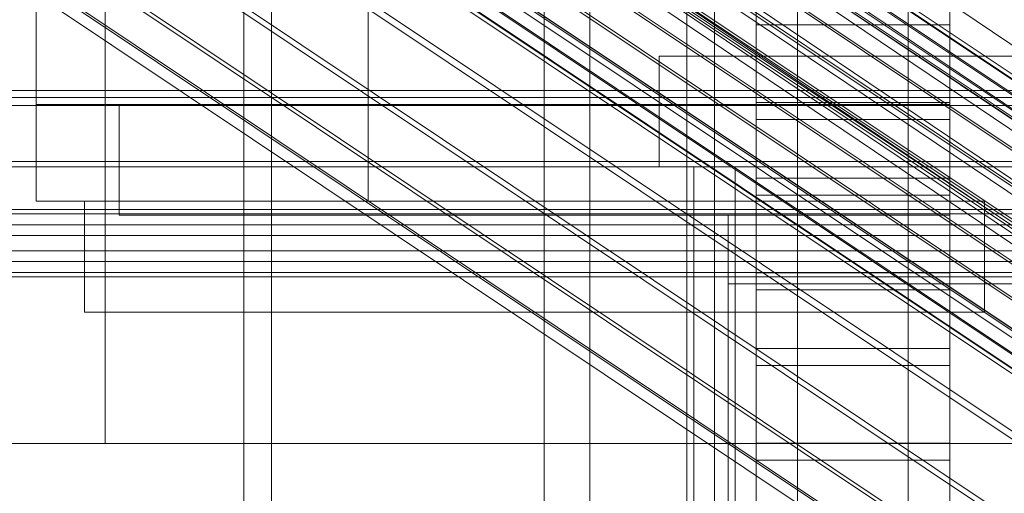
# Model space of a CAD drawing. Header units: millimetres. Extents: x -4738 to 65662, y -68080 to 6847.
# Tile 188 of 256: x -266 to -195, y -34824 to -34789. Entities that reach past the tile are written whole.
import ezdxf

# ---------------------------------------------------------------- set-up
doc = ezdxf.new("R2010")
doc.units = ezdxf.units.MM
for name, color, linetype, lineweight in [('COTAS_O', 1, 'Continuous', 0), ('COTAS_P', 1, 'Continuous', 0), ('frontal_bajante_movil', 7, 'Continuous', 0), ('frontal_C01', 7, 'Continuous', 0), ('frontal_C02', 7, 'Continuous', 0), ('frontal_C03', 7, 'Continuous', 0), ('frontal_C04', 7, 'Continuous', 0), ('frontal_C05', 7, 'Continuous', 0), ('frontal_mezcladora', 7, 'Continuous', 0)]:
    doc.layers.add(name, color=color, linetype=linetype, lineweight=lineweight)
doc.dimstyles.new('R19_100', dxfattribs={"dimtxt": 250, "dimasz": 150, "dimexe": 150, "dimexo": 80, "dimgap": 100, "dimtad": 1, "dimtih": 1, "dimtoh": 1, "dimdsep": 46, "dimcen": 0.09, "dimadec": 0, "dimazin": 0, "dimtfac": 1, "dimtdec": 4, "dimtofl": 0, "dimtmove": 0, "dimatfit": 3, "dimfxl": 1, "dimtolj": 1, "dimtzin": 0, "dimarcsym": 0})

# ---------------------------------------------------------------- blocks, each defined once
blk = doc.blocks.new('DIM_R30_51')
at = {"layer": 'COTAS_O'}
for p, q in [((-650, -33700), (50, -33700)), ((50, -33700), (5, -33850)), ((50, -34900), (50, -33700)), ((50, -33700), (95, -33850)), ((50, -34900), (5, -34750)), ((50, -34900), (95, -34750)), ((-650, -34900), (50, -34900))]:
    blk.add_line(p, q, dxfattribs=at)
blk.add_text('1200 O', height=250, rotation=90, dxfattribs=at).set_placement((-50, -34300))
blk = doc.blocks.new('DIM_R30_52')
at = {"layer": 'COTAS_O'}
for p, q in [((-650, -34200), (-500, -34155)), ((650, -34200), (500, -34155)), ((-650, -34900), (-650, -34200)), ((-650, -34200), (650, -34200)), ((-650, -34200), (-500, -34245)), ((650, -34200), (500, -34245)), ((650, -34900), (650, -34200))]:
    blk.add_line(p, q, dxfattribs=at)
blk.add_text('1300 O', height=250, dxfattribs=at).set_placement((0, -34100))
blk = doc.blocks.new('DIM_R30_57')
at = {"layer": 'COTAS_P'}
for p, q in [((-305, -34680), (395, -34680)), ((395, -34680), (350, -34830)), ((395, -36000), (395, -34680)), ((395, -34680), (440, -34830)), ((395, -36000), (350, -35850)), ((395, -36000), (440, -35850)), ((-305, -36000), (395, -36000))]:
    blk.add_line(p, q, dxfattribs=at)
blk.add_text('1320 P', height=250, rotation=90, dxfattribs=at).set_placement((295, -35340))

msp = doc.modelspace()

# ---------------------------------------------------------------- linework, layer by layer
at = {"layer": 'frontal_bajante_movil'}
for p, q in [((-215, -35355.689), (-215, -34808.457)), ((-215, -34808.457), (-185, -34808.457)), ((-215, -34846.045), (-215, -34808.457))]:
    msp.add_line(p, q, dxfattribs=at)
at = {"layer": 'frontal_C01'}
for p, q in [((-250, -33373.251), (-250, -35948.844)), ((-250, -35953.656), (-250, -33378.064)), ((-355.541, -34682.566), (-171.232, -34806.901)), ((-357.863, -34687.168), (-173.554, -34811.502)), ((-352.572, -34689.191), (-168.263, -34813.525)), ((-359.326, -34690.82), (-175.016, -34815.155)), ((-355.584, -34692.251), (-171.275, -34816.586)), ((-359.83, -34693.275), (-175.521, -34817.61)), ((-357.893, -34694.016), (-173.584, -34818.351)), ((-359.341, -34694.365), (-175.032, -34818.7)), ((-228.298, -34716.493), (-228.298, -34979.106)), ((-228.298, -34984.887), (-228.298, -34722.274))]:
    msp.add_line(p, q, dxfattribs=at)
at = {"layer": 'frontal_C02'}
for p, q in [((-250, -32921.727), (-250, -35767.183)), ((-250, -35771.953), (-250, -32926.497)), ((-355.53, -34686.023), (-141.731, -34828.998)), ((-355.017, -34685.967), (-141.218, -34828.942)), ((-356.348, -34686.585), (-142.549, -34829.561)), ((-354.844, -34686.421), (-141.045, -34829.397)), ((-357.415, -34687.616), (-143.617, -34830.591)), ((-355.022, -34687.355), (-141.224, -34830.331)), ((-358.659, -34689.045), (-144.861, -34832.02)), ((-355.541, -34688.705), (-141.742, -34831.681)), ((-356.363, -34690.379), (-142.565, -34833.354)), ((-146.196, -34833.75), (-359.995, -34690.774)), ((-361.332, -34692.687), (-147.533, -34835.662)), ((-357.434, -34692.262), (-143.635, -34835.238)), ((-362.578, -34694.652), (-148.779, -34837.627)), ((-358.68, -34694.227), (-144.881, -34837.202)), ((-360.017, -34696.139), (-146.218, -34839.115)), ((-160.922, -34819.001), (-345.231, -34695.747)), ((-363.648, -34696.535), (-149.85, -34839.51)), ((-364.471, -34698.209), (-150.672, -34841.184)), ((-361.352, -34697.869), (-147.554, -34840.844)), ((-364.989, -34699.558), (-151.191, -34842.534)), ((-362.596, -34699.298), (-148.798, -34842.273)), ((-365.168, -34700.492), (-151.369, -34843.468)), ((-363.664, -34700.329), (-149.865, -34843.304)), ((-338.003, -34699.946), (-153.694, -34823.2)), ((-364.995, -34700.947), (-151.196, -34843.922)), ((-364.482, -34700.891), (-150.683, -34843.866)), ((-349.002, -34701.144), (-164.693, -34824.398)), ((-341.52, -34705.491), (-157.211, -34828.745)), ((-352.519, -34706.689), (-168.21, -34829.943)), ((-345.291, -34710.888), (-160.982, -34834.142)), ((-355.541, -34712.004), (-171.232, -34835.259)), ((-349.061, -34715.769), (-164.752, -34839.023)), ((-357.863, -34716.728), (-173.554, -34839.982)), ((-352.572, -34719.801), (-168.263, -34843.056)), ((-359.326, -34720.537), (-175.016, -34843.792)), ((-359.83, -34723.173), (-175.521, -34846.427)), ((-355.584, -34722.71), (-171.275, -34845.965)), ((-359.341, -34724.456), (-175.032, -34847.71)), ((-357.893, -34724.298), (-173.584, -34847.553)), ((-228.298, -34746.19), (-228.298, -35036.685)), ((-228.298, -35042.415), (-228.298, -34751.921))]:
    msp.add_line(p, q, dxfattribs=at)
at = {"layer": 'frontal_C03'}
for p, q in [((1250, -34794.498), (-1250, -34794.498)), ((1250, -34795.571), (-1250, -34795.571)), ((1250, -34799.622), (-1250, -34799.622)), ((1250, -34799.999), (-1250, -34799.999)), ((1250, -34803.084), (-1250, -34803.084)), ((1250, -34803.401), (-1250, -34803.401)), ((1250, -34804.195), (-1250, -34804.195)), ((-1250, -34804.959), (1250, -34804.959)), ((1250, -34806.082), (-1250, -34806.082)), ((1250, -34806.846), (-1250, -34806.846)), ((1250, -34807.64), (-1250, -34807.64)), ((1250, -34807.957), (-1250, -34807.957))]:
    msp.add_line(p, q, dxfattribs=at)
at = {"layer": 'frontal_C04'}
for p, q in [((-225, -35487.488), (-225, -34411.606)), ((-225, -34417.244), (-225, -35493.126)), ((-250, -35516.618), (-250, -34440.737)), ((-225, -34440.737), (-225, -35516.618)), ((-225, -35634.08), (-225, -34558.198)), ((-225, -34563.836), (-225, -35639.718)), ((-250, -34605.183), (-250, -35681.065)), ((-225, -34605.183), (-225, -35681.065)), ((-248, -35988), (-248, -34670.697)), ((-202, -35988), (-202, -34670.697)), ((-213, -34795.353), (-213, -34759.644)), ((-199, -34759.644), (-199, -34795.353)), ((-213, -34765.117), (-213, -34800.825)), ((-199, -34800.825), (-199, -34765.117)), ((-213, -34807.665), (-213, -34771.957)), ((-199, -34771.957), (-199, -34807.665)), ((-213, -34777.429), (-213, -34813.138)), ((-199, -34813.138), (-199, -34777.429)), ((-213, -34819.978), (-213, -34784.27)), ((-199, -34784.27), (-199, -34819.978)), ((-213, -34788.512), (-213, -34795.353)), ((-199, -34788.512), (-199, -34795.353)), ((-199, -34789.742), (-213, -34789.742)), ((-213, -34789.742), (-213, -34825.45)), ((-213, -34796.582), (-213, -34789.742)), ((-199, -34825.45), (-199, -34789.742)), ((-199, -34789.742), (-199, -34796.582)), ((-199, -34795.353), (-213, -34795.353)), ((-213, -34796.582), (-199, -34796.582)), ((-213, -34832.291), (-213, -34796.582)), ((-199, -34796.582), (-199, -34832.291)), ((-213, -34800.825), (-199, -34800.825)), ((-213, -34800.825), (-213, -34807.665)), ((-199, -34800.825), (-199, -34807.665)), ((-199, -34802.055), (-213, -34802.055)), ((-213, -34802.055), (-213, -34837.763)), ((-213, -34808.895), (-213, -34802.055)), ((-199, -34837.763), (-199, -34802.055)), ((-199, -34802.055), (-199, -34808.895)), ((-199, -34807.665), (-213, -34807.665)), ((-213, -34808.895), (-199, -34808.895)), ((-213, -34844.604), (-213, -34808.895)), ((-199, -34808.895), (-199, -34844.604)), ((-213, -34813.138), (-199, -34813.138)), ((-213, -34813.138), (-213, -34819.978)), ((-199, -34813.138), (-199, -34819.978)), ((-199, -34814.368), (-213, -34814.368)), ((-213, -34814.368), (-213, -34850.076)), ((-213, -34821.208), (-213, -34814.368)), ((-199, -34850.076), (-199, -34814.368)), ((-199, -34814.368), (-199, -34821.208)), ((-199, -34819.978), (-213, -34819.978)), ((-213, -34821.208), (-199, -34821.208)), ((-213, -34856.916), (-213, -34821.208)), ((-199, -34821.208), (-199, -34856.916))]:
    msp.add_line(p, q, dxfattribs=at)
at = {"layer": 'frontal_C05'}
for p, q in [((-210, -34792), (-210, -34717)), ((-218, -34803.5), (-218, -34735.5)), ((-210, -34803.5), (-210, -34735.5)), ((-265, -34742.5), (-265, -34802.5)), ((-241, -34742.5), (-241, -34802.5)), ((-218, -34810.5), (-218, -34742.5)), ((-210, -34810.5), (-210, -34742.5)), ((-265, -34745.5), (-265, -34795.5)), ((-241, -34745.5), (-241, -34795.5)), ((-248, -34795.5), (-248, -34779.5)), ((-210, -34795.5), (-210, -34779.5)), ((-216, -34852), (-216, -34787)), ((-210, -34852), (-210, -34787)), ((-220, -34800), (-220, -34792)), ((-220, -34792), (-175, -34792)), ((-210, -34792), (-185, -34792)), ((-265, -34795.5), (-241, -34795.5)), ((-199, -34795.5), (-259, -34795.5)), ((-259, -34795.5), (-259, -34802.5)), ((-259, -34803.5), (-259, -34795.5)), ((-248, -34795.5), (-210, -34795.5)), ((-235.468, -34795.5), (-235.492, -34795.5)), ((-235.427, -34795.5), (-235.468, -34795.5)), ((-235.43, -34795.5), (-235.375, -34795.5)), ((-235.371, -34795.5), (-235.427, -34795.5)), ((-235.375, -34795.5), (-235.305, -34795.5)), ((-235.299, -34795.5), (-235.371, -34795.5)), ((-235.305, -34795.5), (-235.22, -34795.5)), ((-235.211, -34795.5), (-235.299, -34795.5)), ((-235.22, -34795.5), (-235.12, -34795.5)), ((-235.108, -34795.5), (-235.211, -34795.5)), ((-235.12, -34795.5), (-235.005, -34795.5)), ((-234.99, -34795.5), (-235.108, -34795.5)), ((-235.005, -34795.5), (-234.876, -34795.5)), ((-234.856, -34795.5), (-234.99, -34795.5)), ((-234.876, -34795.5), (-234.732, -34795.5)), ((-234.708, -34795.5), (-234.856, -34795.5)), ((-234.732, -34795.5), (-234.575, -34795.5)), ((-234.546, -34795.5), (-234.708, -34795.5)), ((-234.575, -34795.5), (-234.405, -34795.5)), ((-234.371, -34795.5), (-234.546, -34795.5)), ((-234.485, -34795.5), (-234.498, -34795.5)), ((-234.457, -34795.5), (-234.485, -34795.5)), ((-234.416, -34795.5), (-234.457, -34795.5)), ((-234.362, -34795.5), (-234.416, -34795.5)), ((-234.405, -34795.5), (-234.221, -34795.5)), ((-234.181, -34795.5), (-234.371, -34795.5)), ((-234.294, -34795.5), (-234.362, -34795.5)), ((-234.214, -34795.5), (-234.294, -34795.5)), ((-234.221, -34795.5), (-234.025, -34795.5)), ((-234.12, -34795.5), (-234.214, -34795.5)), ((-233.979, -34795.5), (-234.181, -34795.5)), ((-234.013, -34795.5), (-234.12, -34795.5)), ((-234.025, -34795.5), (-233.816, -34795.5)), ((-233.894, -34795.5), (-234.013, -34795.5)), ((-233.765, -34795.5), (-233.979, -34795.5)), ((-233.763, -34795.5), (-233.894, -34795.5)), ((-233.816, -34795.5), (-233.596, -34795.5)), ((-233.539, -34795.5), (-233.765, -34795.5)), ((-233.62, -34795.5), (-233.763, -34795.5)), ((-233.466, -34795.5), (-233.62, -34795.5)), ((-233.596, -34795.5), (-233.365, -34795.5)), ((-233.301, -34795.5), (-233.539, -34795.5)), ((-233.3, -34795.5), (-233.466, -34795.5)), ((-233.365, -34795.5), (-233.124, -34795.5)), ((-233.053, -34795.5), (-233.301, -34795.5)), ((-233.124, -34795.5), (-233.3, -34795.5)), ((-232.937, -34795.5), (-233.124, -34795.5)), ((-233.124, -34795.5), (-232.872, -34795.5)), ((-232.794, -34795.5), (-233.053, -34795.5)), ((-232.741, -34795.5), (-232.937, -34795.5)), ((-232.872, -34795.5), (-232.611, -34795.5)), ((-232.527, -34795.5), (-232.794, -34795.5)), ((-232.535, -34795.5), (-232.741, -34795.5)), ((-232.611, -34795.5), (-232.342, -34795.5)), ((-232.321, -34795.5), (-232.535, -34795.5)), ((-232.25, -34795.5), (-232.527, -34795.5)), ((-232.342, -34795.5), (-232.064, -34795.5)), ((-232.098, -34795.5), (-232.321, -34795.5)), ((-231.965, -34795.5), (-232.25, -34795.5)), ((-231.868, -34795.5), (-232.098, -34795.5)), ((-232.064, -34795.5), (-231.779, -34795.5)), ((-231.673, -34795.5), (-231.965, -34795.5)), ((-231.63, -34795.5), (-231.868, -34795.5)), ((-231.779, -34795.5), (-231.487, -34795.5)), ((-231.375, -34795.5), (-231.673, -34795.5)), ((-231.386, -34795.5), (-231.63, -34795.5)), ((-231.487, -34795.5), (-231.19, -34795.5)), ((-231.136, -34795.5), (-231.386, -34795.5)), ((-231.07, -34795.5), (-231.375, -34795.5)), ((-231.19, -34795.5), (-230.887, -34795.5)), ((-230.881, -34795.5), (-231.136, -34795.5)), ((-230.76, -34795.5), (-231.07, -34795.5)), ((-230.887, -34795.5), (-230.579, -34795.5)), ((-230.621, -34795.5), (-230.881, -34795.5)), ((-230.446, -34795.5), (-230.76, -34795.5)), ((-230.357, -34795.5), (-230.621, -34795.5)), ((-230.579, -34795.5), (-230.268, -34795.5)), ((-230.129, -34795.5), (-230.446, -34795.5)), ((-230.09, -34795.5), (-230.357, -34795.5)), ((-230.268, -34795.5), (-229.954, -34795.5)), ((-229.808, -34795.5), (-230.129, -34795.5)), ((-229.82, -34795.5), (-230.09, -34795.5)), ((-229.954, -34795.5), (-229.637, -34795.5)), ((-229.548, -34795.5), (-229.82, -34795.5)), ((-229.486, -34795.5), (-229.808, -34795.5)), ((-229.637, -34795.5), (-229.319, -34795.5)), ((-229.274, -34795.5), (-229.548, -34795.5)), ((-229.162, -34795.5), (-229.486, -34795.5)), ((-229.319, -34795.5), (-229, -34795.5)), ((-229, -34795.5), (-229.274, -34795.5)), ((-228.838, -34795.5), (-229.162, -34795.5)), ((-229, -34795.5), (-228.726, -34795.5)), ((-229, -34795.5), (-228.681, -34795.5)), ((-228.514, -34795.5), (-228.838, -34795.5)), ((-228.452, -34795.5), (-228.726, -34795.5)), ((-228.681, -34795.5), (-228.363, -34795.5)), ((-228.192, -34795.5), (-228.514, -34795.5)), ((-228.18, -34795.5), (-228.452, -34795.5)), ((-228.363, -34795.5), (-228.046, -34795.5)), ((-227.871, -34795.5), (-228.192, -34795.5)), ((-227.91, -34795.5), (-228.18, -34795.5)), ((-228.046, -34795.5), (-227.732, -34795.5)), ((-227.643, -34795.5), (-227.91, -34795.5)), ((-227.554, -34795.5), (-227.871, -34795.5)), ((-227.732, -34795.5), (-227.421, -34795.5)), ((-227.379, -34795.5), (-227.643, -34795.5)), ((-227.24, -34795.5), (-227.554, -34795.5)), ((-227.421, -34795.5), (-227.113, -34795.5)), ((-227.119, -34795.5), (-227.379, -34795.5)), ((-226.93, -34795.5), (-227.24, -34795.5)), ((-226.864, -34795.5), (-227.119, -34795.5)), ((-227.113, -34795.5), (-226.81, -34795.5)), ((-226.625, -34795.5), (-226.93, -34795.5)), ((-226.614, -34795.5), (-226.864, -34795.5)), ((-226.81, -34795.5), (-226.513, -34795.5)), ((-226.327, -34795.5), (-226.625, -34795.5)), ((-226.37, -34795.5), (-226.614, -34795.5)), ((-226.513, -34795.5), (-226.221, -34795.5)), ((-226.132, -34795.5), (-226.37, -34795.5)), ((-226.035, -34795.5), (-226.327, -34795.5)), ((-226.221, -34795.5), (-225.936, -34795.5)), ((-225.902, -34795.5), (-226.132, -34795.5)), ((-225.75, -34795.5), (-226.035, -34795.5)), ((-225.936, -34795.5), (-225.658, -34795.5)), ((-225.679, -34795.5), (-225.902, -34795.5)), ((-225.473, -34795.5), (-225.75, -34795.5)), ((-225.465, -34795.5), (-225.679, -34795.5)), ((-225.658, -34795.5), (-225.389, -34795.5)), ((-225.206, -34795.5), (-225.473, -34795.5)), ((-225.259, -34795.5), (-225.465, -34795.5)), ((-225.389, -34795.5), (-225.128, -34795.5)), ((-225.063, -34795.5), (-225.259, -34795.5)), ((-224.947, -34795.5), (-225.206, -34795.5)), ((-225.128, -34795.5), (-224.876, -34795.5)), ((-224.876, -34795.5), (-225.063, -34795.5)), ((-224.699, -34795.5), (-224.947, -34795.5)), ((-224.7, -34795.5), (-224.876, -34795.5)), ((-224.876, -34795.5), (-224.635, -34795.5)), ((-224.534, -34795.5), (-224.7, -34795.5)), ((-224.461, -34795.5), (-224.699, -34795.5)), ((-224.635, -34795.5), (-224.404, -34795.5)), ((-224.38, -34795.5), (-224.534, -34795.5)), ((-224.235, -34795.5), (-224.461, -34795.5)), ((-224.404, -34795.5), (-224.184, -34795.5)), ((-224.237, -34795.5), (-224.38, -34795.5)), ((-224.106, -34795.5), (-224.237, -34795.5)), ((-224.021, -34795.5), (-224.235, -34795.5)), ((-224.184, -34795.5), (-223.975, -34795.5)), ((-223.987, -34795.5), (-224.106, -34795.5)), ((-223.819, -34795.5), (-224.021, -34795.5)), ((-223.88, -34795.5), (-223.987, -34795.5)), ((-223.975, -34795.5), (-223.779, -34795.5)), ((-223.786, -34795.5), (-223.88, -34795.5)), ((-223.629, -34795.5), (-223.819, -34795.5)), ((-223.706, -34795.5), (-223.786, -34795.5)), ((-223.779, -34795.5), (-223.595, -34795.5)), ((-223.638, -34795.5), (-223.706, -34795.5)), ((-223.584, -34795.5), (-223.638, -34795.5)), ((-223.454, -34795.5), (-223.629, -34795.5)), ((-223.595, -34795.5), (-223.425, -34795.5)), ((-223.543, -34795.5), (-223.584, -34795.5)), ((-223.515, -34795.5), (-223.543, -34795.5)), ((-223.502, -34795.5), (-223.515, -34795.5)), ((-223.292, -34795.5), (-223.454, -34795.5)), ((-223.425, -34795.5), (-223.268, -34795.5)), ((-223.144, -34795.5), (-223.292, -34795.5)), ((-223.268, -34795.5), (-223.124, -34795.5)), ((-223.01, -34795.5), (-223.144, -34795.5)), ((-223.124, -34795.5), (-222.995, -34795.5)), ((-222.892, -34795.5), (-223.01, -34795.5)), ((-222.995, -34795.5), (-222.88, -34795.5)), ((-222.789, -34795.5), (-222.892, -34795.5)), ((-222.88, -34795.5), (-222.78, -34795.5)), ((-222.701, -34795.5), (-222.789, -34795.5)), ((-222.78, -34795.5), (-222.695, -34795.5)), ((-222.629, -34795.5), (-222.701, -34795.5)), ((-222.695, -34795.5), (-222.625, -34795.5)), ((-222.573, -34795.5), (-222.629, -34795.5)), ((-222.625, -34795.5), (-222.57, -34795.5)), ((-222.532, -34795.5), (-222.573, -34795.5)), ((-222.508, -34795.5), (-222.532, -34795.5)), ((-199, -34795.5), (-199, -34802.5)), ((-199, -34803.5), (-199, -34795.5)), ((-220, -34800), (-175, -34800)), ((-217.5, -35992), (-217.5, -34800)), ((-217.5, -34800), (-177.5, -34800)), ((-214.5, -34800), (-180.5, -34800)), ((-214.5, -34800), (-214.5, -35992)), ((-265, -34802.5), (-241, -34802.5)), ((-196.5, -34802.5), (-261.5, -34802.5)), ((-261.5, -34802.5), (-261.5, -34810.5)), ((-259, -34802.5), (-199, -34802.5)), ((-234.485, -34802.5), (-234.498, -34802.5)), ((-234.474, -34802.5), (-234.493, -34802.5)), ((-234.457, -34802.5), (-234.485, -34802.5)), ((-234.44, -34802.5), (-234.474, -34802.5)), ((-234.416, -34802.5), (-234.457, -34802.5)), ((-234.394, -34802.5), (-234.44, -34802.5)), ((-234.362, -34802.5), (-234.416, -34802.5)), ((-234.335, -34802.5), (-234.394, -34802.5)), ((-234.391, -34802.5), (-234.33, -34802.5)), ((-234.294, -34802.5), (-234.362, -34802.5)), ((-234.263, -34802.5), (-234.335, -34802.5)), ((-234.33, -34802.5), (-234.256, -34802.5)), ((-234.214, -34802.5), (-234.294, -34802.5)), ((-234.178, -34802.5), (-234.263, -34802.5)), ((-234.256, -34802.5), (-234.168, -34802.5)), ((-234.12, -34802.5), (-234.214, -34802.5)), ((-234.081, -34802.5), (-234.178, -34802.5)), ((-234.168, -34802.5), (-234.068, -34802.5)), ((-234.013, -34802.5), (-234.12, -34802.5)), ((-233.972, -34802.5), (-234.081, -34802.5)), ((-234.068, -34802.5), (-233.955, -34802.5)), ((-233.894, -34802.5), (-234.013, -34802.5)), ((-233.851, -34802.5), (-233.972, -34802.5)), ((-233.955, -34802.5), (-233.83, -34802.5)), ((-233.763, -34802.5), (-233.894, -34802.5)), ((-233.718, -34802.5), (-233.851, -34802.5)), ((-233.83, -34802.5), (-233.693, -34802.5)), ((-233.62, -34802.5), (-233.763, -34802.5)), ((-233.573, -34802.5), (-233.718, -34802.5)), ((-233.693, -34802.5), (-233.544, -34802.5)), ((-233.466, -34802.5), (-233.62, -34802.5)), ((-233.418, -34802.5), (-233.573, -34802.5)), ((-233.544, -34802.5), (-233.384, -34802.5)), ((-233.3, -34802.5), (-233.466, -34802.5)), ((-233.252, -34802.5), (-233.418, -34802.5)), ((-233.384, -34802.5), (-233.213, -34802.5)), ((-233.124, -34802.5), (-233.3, -34802.5)), ((-233.075, -34802.5), (-233.252, -34802.5)), ((-233.213, -34802.5), (-233.032, -34802.5)), ((-232.937, -34802.5), (-233.124, -34802.5)), ((-232.889, -34802.5), (-233.075, -34802.5)), ((-233.032, -34802.5), (-232.84, -34802.5)), ((-232.741, -34802.5), (-232.937, -34802.5)), ((-232.694, -34802.5), (-232.889, -34802.5)), ((-232.84, -34802.5), (-232.639, -34802.5)), ((-232.535, -34802.5), (-232.741, -34802.5)), ((-232.489, -34802.5), (-232.694, -34802.5)), ((-232.639, -34802.5), (-232.429, -34802.5)), ((-232.321, -34802.5), (-232.535, -34802.5)), ((-232.276, -34802.5), (-232.489, -34802.5)), ((-232.429, -34802.5), (-232.211, -34802.5)), ((-232.098, -34802.5), (-232.321, -34802.5)), ((-232.056, -34802.5), (-232.276, -34802.5)), ((-232.211, -34802.5), (-231.984, -34802.5)), ((-231.868, -34802.5), (-232.098, -34802.5)), ((-231.828, -34802.5), (-232.056, -34802.5)), ((-231.984, -34802.5), (-231.75, -34802.5)), ((-231.63, -34802.5), (-231.868, -34802.5)), ((-231.593, -34802.5), (-231.828, -34802.5)), ((-231.75, -34802.5), (-231.509, -34802.5)), ((-231.386, -34802.5), (-231.63, -34802.5)), ((-231.352, -34802.5), (-231.593, -34802.5)), ((-231.509, -34802.5), (-231.262, -34802.5)), ((-231.136, -34802.5), (-231.386, -34802.5)), ((-231.105, -34802.5), (-231.352, -34802.5)), ((-231.262, -34802.5), (-231.009, -34802.5)), ((-230.881, -34802.5), (-231.136, -34802.5)), ((-230.853, -34802.5), (-231.105, -34802.5)), ((-231.009, -34802.5), (-230.752, -34802.5)), ((-230.621, -34802.5), (-230.881, -34802.5)), ((-230.597, -34802.5), (-230.853, -34802.5)), ((-230.752, -34802.5), (-230.49, -34802.5)), ((-230.357, -34802.5), (-230.621, -34802.5)), ((-230.336, -34802.5), (-230.597, -34802.5)), ((-230.49, -34802.5), (-230.224, -34802.5)), ((-230.09, -34802.5), (-230.357, -34802.5)), ((-230.073, -34802.5), (-230.336, -34802.5)), ((-230.224, -34802.5), (-229.955, -34802.5)), ((-229.82, -34802.5), (-230.09, -34802.5)), ((-229.807, -34802.5), (-230.073, -34802.5)), ((-229.955, -34802.5), (-229.684, -34802.5)), ((-229.548, -34802.5), (-229.82, -34802.5)), ((-229.539, -34802.5), (-229.807, -34802.5)), ((-229.684, -34802.5), (-229.411, -34802.5)), ((-229.274, -34802.5), (-229.548, -34802.5)), ((-229.27, -34802.5), (-229.539, -34802.5)), ((-229.411, -34802.5), (-229.137, -34802.5)), ((-229, -34802.5), (-229.27, -34802.5)), ((-229.137, -34802.5), (-228.863, -34802.5)), ((-229, -34802.5), (-228.73, -34802.5)), ((-228.863, -34802.5), (-228.589, -34802.5)), ((-228.461, -34802.5), (-228.73, -34802.5)), ((-228.452, -34802.5), (-228.726, -34802.5)), ((-228.589, -34802.5), (-228.316, -34802.5)), ((-228.193, -34802.5), (-228.461, -34802.5)), ((-228.18, -34802.5), (-228.452, -34802.5)), ((-228.316, -34802.5), (-228.045, -34802.5)), ((-227.927, -34802.5), (-228.193, -34802.5)), ((-227.91, -34802.5), (-228.18, -34802.5)), ((-228.045, -34802.5), (-227.776, -34802.5)), ((-227.664, -34802.5), (-227.927, -34802.5)), ((-227.643, -34802.5), (-227.91, -34802.5)), ((-227.776, -34802.5), (-227.51, -34802.5)), ((-227.403, -34802.5), (-227.664, -34802.5)), ((-227.379, -34802.5), (-227.643, -34802.5)), ((-227.51, -34802.5), (-227.248, -34802.5)), ((-227.147, -34802.5), (-227.403, -34802.5)), ((-227.119, -34802.5), (-227.379, -34802.5)), ((-227.248, -34802.5), (-226.991, -34802.5)), ((-226.895, -34802.5), (-227.147, -34802.5)), ((-226.864, -34802.5), (-227.119, -34802.5)), ((-226.991, -34802.5), (-226.738, -34802.5)), ((-226.648, -34802.5), (-226.895, -34802.5)), ((-226.614, -34802.5), (-226.864, -34802.5)), ((-226.738, -34802.5), (-226.491, -34802.5)), ((-226.407, -34802.5), (-226.648, -34802.5)), ((-226.37, -34802.5), (-226.614, -34802.5)), ((-226.491, -34802.5), (-226.25, -34802.5)), ((-226.172, -34802.5), (-226.407, -34802.5)), ((-226.132, -34802.5), (-226.37, -34802.5)), ((-226.25, -34802.5), (-226.016, -34802.5)), ((-225.944, -34802.5), (-226.172, -34802.5)), ((-225.902, -34802.5), (-226.132, -34802.5)), ((-226.016, -34802.5), (-225.789, -34802.5)), ((-225.724, -34802.5), (-225.944, -34802.5)), ((-225.679, -34802.5), (-225.902, -34802.5)), ((-225.789, -34802.5), (-225.571, -34802.5)), ((-225.511, -34802.5), (-225.724, -34802.5)), ((-225.465, -34802.5), (-225.679, -34802.5)), ((-225.571, -34802.5), (-225.361, -34802.5)), ((-225.306, -34802.5), (-225.511, -34802.5)), ((-225.259, -34802.5), (-225.465, -34802.5)), ((-225.361, -34802.5), (-225.16, -34802.5)), ((-225.111, -34802.5), (-225.306, -34802.5)), ((-225.063, -34802.5), (-225.259, -34802.5)), ((-225.16, -34802.5), (-224.968, -34802.5)), ((-224.925, -34802.5), (-225.111, -34802.5)), ((-224.876, -34802.5), (-225.063, -34802.5)), ((-224.968, -34802.5), (-224.787, -34802.5)), ((-224.748, -34802.5), (-224.925, -34802.5)), ((-224.7, -34802.5), (-224.876, -34802.5)), ((-224.787, -34802.5), (-224.616, -34802.5)), ((-224.582, -34802.5), (-224.748, -34802.5)), ((-224.534, -34802.5), (-224.7, -34802.5)), ((-224.616, -34802.5), (-224.456, -34802.5)), ((-224.427, -34802.5), (-224.582, -34802.5)), ((-224.38, -34802.5), (-224.534, -34802.5)), ((-224.456, -34802.5), (-224.307, -34802.5)), ((-224.282, -34802.5), (-224.427, -34802.5)), ((-224.237, -34802.5), (-224.38, -34802.5)), ((-224.307, -34802.5), (-224.17, -34802.5)), ((-224.149, -34802.5), (-224.282, -34802.5)), ((-224.106, -34802.5), (-224.237, -34802.5)), ((-224.17, -34802.5), (-224.045, -34802.5)), ((-224.028, -34802.5), (-224.149, -34802.5)), ((-223.987, -34802.5), (-224.106, -34802.5)), ((-224.045, -34802.5), (-223.932, -34802.5)), ((-223.919, -34802.5), (-224.028, -34802.5)), ((-223.88, -34802.5), (-223.987, -34802.5)), ((-223.932, -34802.5), (-223.832, -34802.5)), ((-223.822, -34802.5), (-223.919, -34802.5)), ((-223.786, -34802.5), (-223.88, -34802.5)), ((-223.832, -34802.5), (-223.744, -34802.5)), ((-223.737, -34802.5), (-223.822, -34802.5)), ((-223.706, -34802.5), (-223.786, -34802.5)), ((-223.744, -34802.5), (-223.67, -34802.5)), ((-223.665, -34802.5), (-223.737, -34802.5)), ((-223.638, -34802.5), (-223.706, -34802.5)), ((-223.67, -34802.5), (-223.609, -34802.5)), ((-223.606, -34802.5), (-223.665, -34802.5)), ((-223.584, -34802.5), (-223.638, -34802.5)), ((-223.56, -34802.5), (-223.606, -34802.5)), ((-223.543, -34802.5), (-223.584, -34802.5)), ((-223.526, -34802.5), (-223.56, -34802.5)), ((-223.515, -34802.5), (-223.543, -34802.5)), ((-223.507, -34802.5), (-223.526, -34802.5)), ((-223.502, -34802.5), (-223.515, -34802.5)), ((-196.5, -34802.5), (-196.5, -34810.5)), ((-259, -34803.5), (-199, -34803.5)), ((-250, -34803.5), (-215, -34803.5)), ((-250, -34992), (-250, -34803.5)), ((-234.485, -34803.5), (-234.498, -34803.5)), ((-234.457, -34803.5), (-234.485, -34803.5)), ((-234.416, -34803.5), (-234.457, -34803.5)), ((-234.362, -34803.5), (-234.416, -34803.5)), ((-234.294, -34803.5), (-234.362, -34803.5)), ((-234.214, -34803.5), (-234.294, -34803.5)), ((-234.12, -34803.5), (-234.214, -34803.5)), ((-234.013, -34803.5), (-234.12, -34803.5)), ((-233.894, -34803.5), (-234.013, -34803.5)), ((-233.763, -34803.5), (-233.894, -34803.5)), ((-233.62, -34803.5), (-233.763, -34803.5)), ((-233.466, -34803.5), (-233.62, -34803.5)), ((-233.3, -34803.5), (-233.466, -34803.5)), ((-233.124, -34803.5), (-233.3, -34803.5)), ((-232.937, -34803.5), (-233.124, -34803.5)), ((-232.741, -34803.5), (-232.937, -34803.5)), ((-232.535, -34803.5), (-232.741, -34803.5)), ((-232.321, -34803.5), (-232.535, -34803.5)), ((-232.098, -34803.5), (-232.321, -34803.5)), ((-231.868, -34803.5), (-232.098, -34803.5)), ((-231.63, -34803.5), (-231.868, -34803.5)), ((-231.386, -34803.5), (-231.63, -34803.5)), ((-231.136, -34803.5), (-231.386, -34803.5)), ((-230.881, -34803.5), (-231.136, -34803.5)), ((-230.621, -34803.5), (-230.881, -34803.5)), ((-230.357, -34803.5), (-230.621, -34803.5)), ((-230.09, -34803.5), (-230.357, -34803.5)), ((-229.82, -34803.5), (-230.09, -34803.5)), ((-229.548, -34803.5), (-229.82, -34803.5)), ((-229.274, -34803.5), (-229.548, -34803.5)), ((-229, -34803.5), (-229.274, -34803.5)), ((-228.726, -34803.5), (-229, -34803.5)), ((-228.452, -34803.5), (-228.726, -34803.5)), ((-228.18, -34803.5), (-228.452, -34803.5)), ((-227.91, -34803.5), (-228.18, -34803.5)), ((-227.643, -34803.5), (-227.91, -34803.5)), ((-227.379, -34803.5), (-227.643, -34803.5)), ((-227.119, -34803.5), (-227.379, -34803.5)), ((-226.864, -34803.5), (-227.119, -34803.5)), ((-226.614, -34803.5), (-226.864, -34803.5)), ((-226.37, -34803.5), (-226.614, -34803.5)), ((-226.132, -34803.5), (-226.37, -34803.5)), ((-225.902, -34803.5), (-226.132, -34803.5)), ((-225.679, -34803.5), (-225.902, -34803.5)), ((-225.465, -34803.5), (-225.679, -34803.5)), ((-225.259, -34803.5), (-225.465, -34803.5)), ((-225.063, -34803.5), (-225.259, -34803.5)), ((-224.876, -34803.5), (-225.063, -34803.5)), ((-224.7, -34803.5), (-224.876, -34803.5)), ((-224.534, -34803.5), (-224.7, -34803.5)), ((-224.38, -34803.5), (-224.534, -34803.5)), ((-224.237, -34803.5), (-224.38, -34803.5)), ((-224.106, -34803.5), (-224.237, -34803.5)), ((-223.987, -34803.5), (-224.106, -34803.5)), ((-223.88, -34803.5), (-223.987, -34803.5)), ((-223.786, -34803.5), (-223.88, -34803.5)), ((-223.706, -34803.5), (-223.786, -34803.5)), ((-223.638, -34803.5), (-223.706, -34803.5)), ((-223.584, -34803.5), (-223.638, -34803.5)), ((-223.543, -34803.5), (-223.584, -34803.5)), ((-223.515, -34803.5), (-223.543, -34803.5)), ((-223.502, -34803.5), (-223.515, -34803.5)), ((-218, -34885.5), (-218, -34803.5)), ((-218, -34803.5), (-210, -34803.5)), ((-216, -34803.5), (-210, -34803.5)), ((-216, -34803.5), (-216, -34863.5)), ((-215, -34992), (-215, -34803.5)), ((-210, -34885.5), (-210, -34803.5)), ((-210, -34803.5), (-210, -34863.5)), ((-261.5, -34810.5), (-196.5, -34810.5)), ((-234.474, -34810.5), (-234.493, -34810.5)), ((-234.44, -34810.5), (-234.474, -34810.5)), ((-234.394, -34810.5), (-234.44, -34810.5)), ((-234.335, -34810.5), (-234.394, -34810.5)), ((-234.391, -34810.5), (-234.33, -34810.5)), ((-234.263, -34810.5), (-234.335, -34810.5)), ((-234.33, -34810.5), (-234.256, -34810.5)), ((-234.178, -34810.5), (-234.263, -34810.5)), ((-234.256, -34810.5), (-234.168, -34810.5)), ((-234.081, -34810.5), (-234.178, -34810.5)), ((-234.168, -34810.5), (-234.068, -34810.5)), ((-233.972, -34810.5), (-234.081, -34810.5)), ((-234.068, -34810.5), (-233.955, -34810.5)), ((-233.851, -34810.5), (-233.972, -34810.5)), ((-233.955, -34810.5), (-233.83, -34810.5)), ((-233.718, -34810.5), (-233.851, -34810.5)), ((-233.83, -34810.5), (-233.693, -34810.5)), ((-233.573, -34810.5), (-233.718, -34810.5)), ((-233.693, -34810.5), (-233.544, -34810.5)), ((-233.418, -34810.5), (-233.573, -34810.5)), ((-233.544, -34810.5), (-233.384, -34810.5)), ((-233.252, -34810.5), (-233.418, -34810.5)), ((-233.384, -34810.5), (-233.213, -34810.5)), ((-233.075, -34810.5), (-233.252, -34810.5)), ((-233.213, -34810.5), (-233.032, -34810.5)), ((-232.889, -34810.5), (-233.075, -34810.5)), ((-233.032, -34810.5), (-232.84, -34810.5)), ((-232.694, -34810.5), (-232.889, -34810.5)), ((-232.84, -34810.5), (-232.639, -34810.5)), ((-232.489, -34810.5), (-232.694, -34810.5)), ((-232.639, -34810.5), (-232.429, -34810.5)), ((-232.276, -34810.5), (-232.489, -34810.5)), ((-232.429, -34810.5), (-232.211, -34810.5)), ((-232.056, -34810.5), (-232.276, -34810.5)), ((-232.211, -34810.5), (-231.984, -34810.5)), ((-231.828, -34810.5), (-232.056, -34810.5)), ((-231.984, -34810.5), (-231.75, -34810.5)), ((-231.593, -34810.5), (-231.828, -34810.5)), ((-231.75, -34810.5), (-231.509, -34810.5)), ((-231.352, -34810.5), (-231.593, -34810.5)), ((-231.509, -34810.5), (-231.262, -34810.5)), ((-231.105, -34810.5), (-231.352, -34810.5)), ((-231.262, -34810.5), (-231.009, -34810.5)), ((-230.853, -34810.5), (-231.105, -34810.5)), ((-231.009, -34810.5), (-230.752, -34810.5)), ((-230.597, -34810.5), (-230.853, -34810.5)), ((-230.752, -34810.5), (-230.49, -34810.5)), ((-230.336, -34810.5), (-230.597, -34810.5)), ((-230.49, -34810.5), (-230.224, -34810.5)), ((-230.073, -34810.5), (-230.336, -34810.5)), ((-230.224, -34810.5), (-229.955, -34810.5)), ((-229.807, -34810.5), (-230.073, -34810.5)), ((-229.955, -34810.5), (-229.684, -34810.5)), ((-229.539, -34810.5), (-229.807, -34810.5)), ((-229.684, -34810.5), (-229.411, -34810.5)), ((-229.27, -34810.5), (-229.539, -34810.5)), ((-229.411, -34810.5), (-229.137, -34810.5)), ((-229, -34810.5), (-229.27, -34810.5)), ((-229.137, -34810.5), (-228.863, -34810.5)), ((-229, -34810.5), (-228.73, -34810.5)), ((-228.863, -34810.5), (-228.589, -34810.5)), ((-228.461, -34810.5), (-228.73, -34810.5)), ((-228.589, -34810.5), (-228.316, -34810.5)), ((-228.193, -34810.5), (-228.461, -34810.5)), ((-228.316, -34810.5), (-228.045, -34810.5)), ((-227.927, -34810.5), (-228.193, -34810.5)), ((-228.045, -34810.5), (-227.776, -34810.5)), ((-227.664, -34810.5), (-227.927, -34810.5)), ((-227.776, -34810.5), (-227.51, -34810.5)), ((-227.403, -34810.5), (-227.664, -34810.5)), ((-227.51, -34810.5), (-227.248, -34810.5)), ((-227.147, -34810.5), (-227.403, -34810.5)), ((-227.248, -34810.5), (-226.991, -34810.5)), ((-226.895, -34810.5), (-227.147, -34810.5)), ((-226.991, -34810.5), (-226.738, -34810.5)), ((-226.648, -34810.5), (-226.895, -34810.5)), ((-226.738, -34810.5), (-226.491, -34810.5)), ((-226.407, -34810.5), (-226.648, -34810.5)), ((-226.491, -34810.5), (-226.25, -34810.5)), ((-226.172, -34810.5), (-226.407, -34810.5)), ((-226.25, -34810.5), (-226.016, -34810.5)), ((-225.944, -34810.5), (-226.172, -34810.5)), ((-226.016, -34810.5), (-225.789, -34810.5)), ((-225.724, -34810.5), (-225.944, -34810.5)), ((-225.789, -34810.5), (-225.571, -34810.5)), ((-225.511, -34810.5), (-225.724, -34810.5)), ((-225.571, -34810.5), (-225.361, -34810.5)), ((-225.306, -34810.5), (-225.511, -34810.5)), ((-225.361, -34810.5), (-225.16, -34810.5)), ((-225.111, -34810.5), (-225.306, -34810.5)), ((-225.16, -34810.5), (-224.968, -34810.5)), ((-224.925, -34810.5), (-225.111, -34810.5)), ((-224.968, -34810.5), (-224.787, -34810.5)), ((-224.748, -34810.5), (-224.925, -34810.5)), ((-224.787, -34810.5), (-224.616, -34810.5)), ((-224.582, -34810.5), (-224.748, -34810.5)), ((-224.616, -34810.5), (-224.456, -34810.5)), ((-224.427, -34810.5), (-224.582, -34810.5)), ((-224.456, -34810.5), (-224.307, -34810.5)), ((-224.282, -34810.5), (-224.427, -34810.5)), ((-224.307, -34810.5), (-224.17, -34810.5)), ((-224.149, -34810.5), (-224.282, -34810.5)), ((-224.17, -34810.5), (-224.045, -34810.5)), ((-224.028, -34810.5), (-224.149, -34810.5)), ((-224.045, -34810.5), (-223.932, -34810.5)), ((-223.919, -34810.5), (-224.028, -34810.5)), ((-223.932, -34810.5), (-223.832, -34810.5)), ((-223.822, -34810.5), (-223.919, -34810.5)), ((-223.832, -34810.5), (-223.744, -34810.5)), ((-223.737, -34810.5), (-223.822, -34810.5)), ((-223.744, -34810.5), (-223.67, -34810.5)), ((-223.665, -34810.5), (-223.737, -34810.5)), ((-223.67, -34810.5), (-223.609, -34810.5)), ((-223.606, -34810.5), (-223.665, -34810.5)), ((-223.56, -34810.5), (-223.606, -34810.5)), ((-223.526, -34810.5), (-223.56, -34810.5)), ((-223.507, -34810.5), (-223.526, -34810.5)), ((-218, -34892.5), (-218, -34810.5)), ((-218, -34810.5), (-210, -34810.5)), ((-216, -34810.5), (-210, -34810.5)), ((-216, -34810.5), (-216, -34870.5)), ((-210, -34892.5), (-210, -34810.5)), ((-210, -34810.5), (-210, -34870.5))]:
    msp.add_line(p, q, dxfattribs=at)
at = {"layer": 'frontal_mezcladora'}
for p, q in [((-260, -34820), (-260, -34600)), ((-465, -34795), (295, -34795)), ((-600, -34820), (600, -34820)), ((-320, -34820), (-260, -34820))]:
    msp.add_line(p, q, dxfattribs=at)

# ---------------------------------------------------------------- dimensions: what is measured, and where the dimension line sits
at = {"layer": 'COTAS_O'}
for p2, distance, picture, middle in [((-650, -33700), -700, 'DIM_R30_51', (50, -34300)), ((650, -34900), 700, 'DIM_R30_52', (0, -34200))]:
    dim = msp.add_aligned_dim(p1=(-650, -34900), p2=p2, distance=distance, text='<> O', dimstyle='R19_100', dxfattribs=at)
    dim.commit()
    dim.dimension.update_dxf_attribs({"geometry": picture, "text_midpoint": middle})
at = {"layer": 'COTAS_P'}
dim = msp.add_aligned_dim(p1=(-305, -36000), p2=(-305, -34680), distance=-700, text='<> P', dimstyle='R19_100', dxfattribs=at)
dim.commit()
dim.dimension.update_dxf_attribs({"geometry": 'DIM_R30_57', "text_midpoint": (395, -35340)})

doc.saveas('drawing.dxf')
